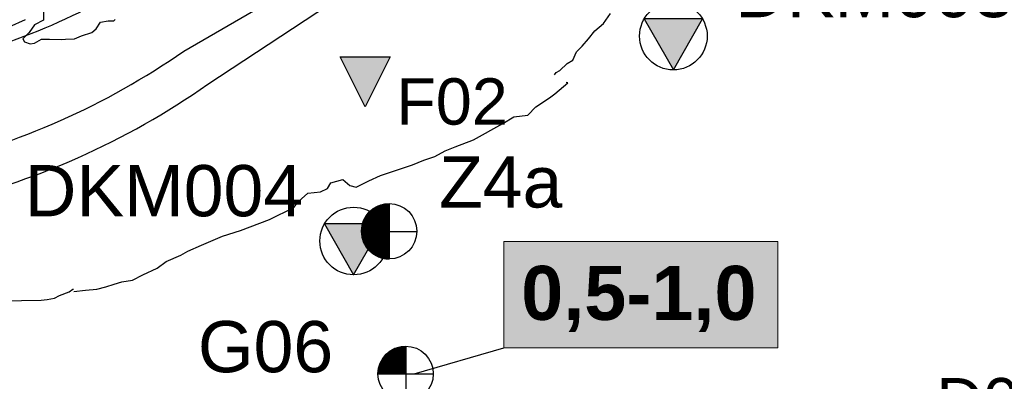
# Model space of a CAD drawing. Extents: x 158343 to 162498, y 431347 to 434500.
# Tile 65 of 220: x 159367 to 159487, y 433668 to 433712. Entities that reach past the tile are written whole.
import ezdxf
from ezdxf.enums import TextEntityAlignment as Align

# ---------------------------------------------------------------- set-up
doc = ezdxf.new("R2010")
doc.units = 0
doc.header["$LTSCALE"] = 10
doc.header["$MEASUREMENT"] = 0
doc.layers.get('0').update_dxf_attribs({"color": 1, "linetype": 'CONTINUOUS'})
doc.layers.add('000_onzichtbaar', color=8, linetype='CONTINUOUS', plot=False)
for name, color, linetype in [('bestaand 009m', 8, 'CONTINUOUS'), ('bestaand 010m', 8, 'CONTINUOUS'), ('bestaand 011m', 8, 'CONTINUOUS'), ('bestaand 012m', 8, 'CONTINUOUS'), ('BORING-MWH-NEW', 7, 'CONTINUOUS'), ('KLASSE-AW', 81, 'CONTINUOUS'), ('KWALITEIT-DIEPTE', 7, 'CONTINUOUS'), ('nieuw006m', 8, 'CONTINUOUS'), ('nieuw007m', 8, 'CONTINUOUS'), ('nieuw008m', 8, 'CONTINUOUS'), ('SONDERING', 7, 'CONTINUOUS'), ('WB-STEEKMONSTER', 7, 'CONTINUOUS')]:
    doc.layers.add(name, color=color, linetype=linetype)
doc.styles.add('STANDAARD', font='arial.ttf')
doc.styles.get("Standard").update_dxf_attribs({"font": 'arial.ttf'})
doc.styles.add('STYLE3', font='arialbd.ttf')

# ---------------------------------------------------------------- blocks, each defined once
blk = doc.blocks.new('SONDERING')
at = {"layer": 'SONDERING', "transparency": 33554687}
h = blk.add_hatch(color=256, dxfattribs=at)
h.dxf.hatch_style = 1
h.paths.add_polyline_path([(0, -1.65), (1.418, 0.843), (-1.418, 0.843)])
at = {"layer": 'SONDERING'}
blk.add_lwpolyline([(0, -1.65), (1.418, 0.843), (-1.418, 0.843), (0, -1.65)], dxfattribs=at)
blk.add_circle((0, 0), 1.65, dxfattribs=at)
blk.add_attdef('BNO', (-2.722, 3.368), '', height=2.5, dxfattribs=at)
blk = doc.blocks.new('BO-1M')
at = {"layer": 'BORING-MWH-NEW'}
for p, q in [((-0.932, 0.962), (0.004, 0.962)), ((-0.929, -0.005), (-0.929, 0.966)), ((-0.919, 0.975), (0.004, 0.975)), ((-0.916, -0.005), (-0.916, 0.977)), ((-0.906, 0.987), (0.004, 0.987)), ((-0.904, -0.005), (-0.904, 0.989)), ((-0.893, 0.999), (0.004, 0.999)), ((-0.892, -0.005), (-0.892, 1)), ((-0.88, 1.011), (0.004, 1.011)), ((-0.88, -0.005), (-0.88, 1.011)), ((-0.868, -0.005), (-0.868, 1.022)), ((-0.866, 1.023), (0.004, 1.023)), ((-0.855, -0.005), (-0.855, 1.032)), ((-0.851, 1.036), (0.004, 1.036)), ((-0.843, -0.005), (-0.843, 1.042)), ((-0.836, 1.048), (0.004, 1.048)), ((-0.831, -0.005), (-0.831, 1.052)), ((-0.821, 1.06), (0.004, 1.06)), ((-0.819, -0.005), (-0.819, 1.062)), ((-0.807, -0.005), (-0.807, 1.071)), ((-0.805, 1.072), (0.004, 1.072)), ((-0.794, -0.005), (-0.794, 1.08)), ((-0.789, 1.084), (0.004, 1.084)), ((-0.782, -0.005), (-0.782, 1.089)), ((-0.772, 1.096), (0.004, 1.096)), ((-0.77, -0.005), (-0.77, 1.098)), ((-0.758, -0.005), (-0.758, 1.107)), ((-0.755, 1.109), (0.004, 1.109)), ((-0.746, -0.005), (-0.746, 1.115)), ((-0.737, 1.121), (0.004, 1.121)), ((-0.733, -0.005), (-0.733, 1.123)), ((-0.721, -0.005), (-0.721, 1.131)), ((-0.719, 1.133), (0.004, 1.133)), ((-0.709, -0.005), (-0.709, 1.139)), ((-0.699, 1.145), (0.004, 1.145)), ((-0.697, -0.005), (-0.697, 1.147)), ((-0.685, -0.005), (-0.685, 1.154)), ((-0.679, 1.157), (0.004, 1.157)), ((-0.672, -0.005), (-0.672, 1.162)), ((-0.66, -0.005), (-0.66, 1.169)), ((-0.659, 1.17), (0.004, 1.17)), ((-0.648, -0.005), (-0.648, 1.176)), ((-0.637, 1.182), (0.004, 1.182)), ((-0.636, -0.005), (-0.636, 1.182)), ((-0.624, -0.005), (-0.624, 1.189)), ((-0.614, 1.194), (0.004, 1.194)), ((-0.611, -0.005), (-0.611, 1.195)), ((-0.599, -0.005), (-0.599, 1.202)), ((-0.59, 1.206), (0.004, 1.206)), ((-0.587, -0.005), (-0.587, 1.208)), ((-0.575, -0.005), (-0.575, 1.214)), ((-0.565, 1.218), (0.004, 1.218)), ((-0.563, -0.005), (-0.563, 1.22)), ((-0.55, -0.005), (-0.55, 1.225)), ((-0.539, 1.231), (0.004, 1.231)), ((-0.538, -0.005), (-0.538, 1.231)), ((-0.526, -0.005), (-0.526, 1.236)), ((-0.514, -0.005), (-0.514, 1.241)), ((-0.511, 1.243), (0.004, 1.243)), ((-0.502, -0.005), (-0.502, 1.247)), ((-0.489, -0.005), (-0.489, 1.251)), ((-0.48, 1.255), (0.004, 1.255)), ((-0.477, -0.005), (-0.477, 1.256)), ((-0.465, -0.005), (-0.465, 1.261)), ((-0.453, -0.005), (-0.453, 1.266)), ((-0.448, 1.267), (0.004, 1.267)), ((-0.441, -0.005), (-0.441, 1.27)), ((-0.428, -0.005), (-0.428, 1.274)), ((-0.416, -0.005), (-0.416, 1.278)), ((-0.413, 1.279), (0.004, 1.279)), ((-0.404, -0.005), (-0.404, 1.282)), ((-0.392, -0.005), (-0.392, 1.286)), ((-0.38, -0.005), (-0.38, 1.29)), ((-0.374, 1.292), (0.004, 1.292)), ((-0.368, -0.005), (-0.368, 1.294)), ((-0.355, -0.005), (-0.355, 1.297)), ((-0.343, -0.005), (-0.343, 1.3)), ((-0.331, 1.304), (0.004, 1.304)), ((-0.331, -0.005), (-0.331, 1.304)), ((-0.319, -0.005), (-0.319, 1.307)), ((-0.307, -0.005), (-0.307, 1.31)), ((-0.294, -0.005), (-0.294, 1.313)), ((-0.282, -0.005), (-0.282, 1.316)), ((-0.28, 1.316), (0.004, 1.316)), ((-0.27, -0.005), (-0.27, 1.318)), ((-0.258, -0.005), (-0.258, 1.321)), ((-0.246, -0.005), (-0.246, 1.323)), ((-0.233, -0.005), (-0.233, 1.325)), ((-0.221, -0.005), (-0.221, 1.328)), ((-0.218, 1.328), (0.004, 1.328)), ((-0.209, -0.005), (-0.209, 1.33)), ((-0.197, -0.005), (-0.197, 1.332)), ((-0.185, -0.005), (-0.185, 1.333)), ((-0.172, -0.005), (-0.172, 1.335)), ((-0.16, -0.005), (-0.16, 1.337)), ((-0.148, -0.005), (-0.148, 1.338)), ((-0.136, -0.005), (-0.136, 1.34)), ((-0.129, 1.34), (0.004, 1.34)), ((-0.124, -0.005), (-0.124, 1.341)), ((-0.111, -0.005), (-0.111, 1.342)), ((-0.099, -0.005), (-0.099, 1.343)), ((-0.087, -0.005), (-0.087, 1.344)), ((-0.075, -0.005), (-0.075, 1.345)), ((-0.063, -0.005), (-0.063, 1.346)), ((-0.05, -0.005), (-0.05, 1.346)), ((-0.038, -0.005), (-0.038, 1.347)), ((-0.026, -0.005), (-0.026, 1.347)), ((-0.014, -0.005), (-0.014, 1.347)), ((-0.002, -0.005), (-0.002, 1.347)), ((0.004, 1.347), (0.004, -1.336)), ((0.004, 1.342), (0.004, -1.352)), ((-1.246, -0.005), (-1.246, 0.481)), ((-1.244, 0.487), (0.004, 0.487)), ((-1.239, 0.499), (0.004, 0.499)), ((-1.234, 0.511), (0.004, 0.511)), ((-1.233, -0.005), (-1.233, 0.512)), ((-1.229, 0.523), (0.004, 0.523)), ((-1.224, 0.535), (0.004, 0.535)), ((-1.221, -0.005), (-1.221, 0.541)), ((-1.218, 0.548), (0.004, 0.548)), ((-1.213, 0.56), (0.004, 0.56)), ((-1.209, -0.005), (-1.209, 0.569)), ((-1.207, 0.572), (0.004, 0.572)), ((-1.202, 0.584), (0.004, 0.584)), ((-1.197, -0.005), (-1.197, 0.594)), ((-1.196, 0.596), (0.004, 0.596)), ((-1.19, 0.609), (0.004, 0.609)), ((-1.185, -0.005), (-1.185, 0.619)), ((-1.183, 0.621), (0.004, 0.621)), ((-1.177, 0.633), (0.004, 0.633)), ((-1.172, -0.005), (-1.172, 0.642)), ((-1.171, 0.645), (0.004, 0.645)), ((-1.164, 0.657), (0.004, 0.657)), ((-1.16, -0.005), (-1.16, 0.664)), ((-1.157, 0.67), (0.004, 0.67)), ((-1.15, 0.682), (0.004, 0.682)), ((-1.148, -0.005), (-1.148, 0.685)), ((-1.143, 0.694), (0.004, 0.694)), ((-1.136, -0.005), (-1.136, 0.706)), ((-1.135, 0.706), (0.004, 0.706)), ((-1.128, 0.718), (0.004, 0.718)), ((-1.124, -0.005), (-1.124, 0.725)), ((-1.12, 0.731), (0.004, 0.731)), ((-1.112, 0.743), (0.004, 0.743)), ((-1.111, -0.005), (-1.111, 0.744)), ((-1.104, 0.755), (0.004, 0.755)), ((-1.099, -0.005), (-1.099, 0.762)), ((-1.096, 0.767), (0.004, 0.767)), ((-1.087, -0.005), (-1.087, 0.78)), ((-1.087, 0.779), (0.004, 0.779)), ((-1.079, 0.792), (0.004, 0.792)), ((-1.075, -0.005), (-1.075, 0.797)), ((-1.07, 0.804), (0.004, 0.804)), ((-1.063, -0.005), (-1.063, 0.813)), ((-1.061, 0.816), (0.004, 0.816)), ((-1.051, 0.828), (0.004, 0.828)), ((-1.05, -0.005), (-1.05, 0.829)), ((-1.042, 0.84), (0.004, 0.84)), ((-1.038, -0.005), (-1.038, 0.845)), ((-1.032, 0.853), (0.004, 0.853)), ((-1.026, -0.005), (-1.026, 0.86)), ((-1.022, 0.865), (0.004, 0.865)), ((-1.014, -0.005), (-1.014, 0.874)), ((-1.011, 0.877), (0.004, 0.877)), ((-1.002, -0.005), (-1.002, 0.888)), ((-1.001, 0.889), (0.004, 0.889)), ((-0.99, 0.901), (0.004, 0.901)), ((-0.989, -0.005), (-0.989, 0.902)), ((-0.979, 0.914), (0.004, 0.914)), ((-0.977, -0.005), (-0.977, 0.915)), ((-0.968, 0.926), (0.004, 0.926)), ((-0.965, -0.005), (-0.965, 0.929)), ((-0.956, 0.938), (0.004, 0.938)), ((-0.953, -0.005), (-0.953, 0.941)), ((-0.944, 0.95), (0.004, 0.95)), ((-0.941, -0.005), (-0.941, 0.954)), ((-1.333, 0.023), (0.004, 0.023)), ((-1.333, 0.011), (0.004, 0.011)), ((-1.332, 0.06), (0.004, 0.06)), ((-1.332, 0.048), (0.004, 0.048)), ((-1.332, 0.035), (0.004, 0.035)), ((-1.331, -0.005), (-1.331, 0.074)), ((-1.331, 0.072), (0.004, 0.072)), ((-1.33, 0.096), (0.004, 0.096)), ((-1.33, 0.084), (0.004, 0.084)), ((-1.329, 0.109), (0.004, 0.109)), ((-1.328, 0.121), (0.004, 0.121)), ((-1.327, 0.133), (0.004, 0.133)), ((-1.325, 0.145), (0.004, 0.145)), ((-1.324, 0.157), (0.004, 0.157)), ((-1.323, 0.17), (0.004, 0.17)), ((-1.321, 0.182), (0.004, 0.182)), ((-1.319, -0.005), (-1.319, 0.199)), ((-1.319, 0.194), (0.004, 0.194)), ((-1.318, 0.206), (0.004, 0.206)), ((-1.316, 0.218), (0.004, 0.218)), ((-1.314, 0.231), (0.004, 0.231)), ((-1.312, 0.243), (0.004, 0.243)), ((-1.309, 0.255), (0.004, 0.255)), ((-1.307, -0.005), (-1.307, 0.269)), ((-1.307, 0.267), (0.004, 0.267)), ((-1.305, 0.279), (0.004, 0.279)), ((-1.302, 0.292), (0.004, 0.292)), ((-1.299, 0.304), (0.004, 0.304)), ((-1.296, 0.316), (0.004, 0.316)), ((-1.294, -0.005), (-1.294, 0.324)), ((-1.293, 0.328), (0.004, 0.328)), ((-1.29, 0.34), (0.004, 0.34)), ((-1.287, 0.353), (0.004, 0.353)), ((-1.284, 0.365), (0.004, 0.365)), ((-1.282, -0.005), (-1.282, 0.371)), ((-1.28, 0.377), (0.004, 0.377)), ((-1.277, 0.389), (0.004, 0.389)), ((-1.273, 0.401), (0.004, 0.401)), ((-1.27, -0.005), (-1.27, 0.411)), ((-1.269, 0.414), (0.004, 0.414)), ((-1.265, 0.426), (0.004, 0.426)), ((-1.261, 0.438), (0.004, 0.438)), ((-1.258, -0.005), (-1.258, 0.448)), ((-1.257, 0.45), (0.004, 0.45)), ((-1.253, 0.462), (0.004, 0.462)), ((-1.248, 0.475), (0.004, 0.475)), ((-1.334, -0.005), (1.341, -0.005)), ((-1.333, -0.001), (0.004, -0.001)), ((0.004, -0.001), (0.004, -1.328))]:
    blk.add_line(p, q, dxfattribs=at)
blk.add_circle((0, 0), 1.35, dxfattribs=at)
at = {"layer": 'BORING-MWH-NEW', "style": 'STANDAARD'}
blk.add_attdef('BNO', (-3.36, 2.898), '', height=2.5, dxfattribs=at)
blk = doc.blocks.new('STEEK')
at = {"layer": 'WB-STEEKMONSTER'}
blk.add_lwpolyline([(-2.7, 5.4), (2.7, 5.4), (0, 0)], close=True, dxfattribs=at)
blk.add_solid([(0, 0), (2.7, 5.4), (-2.7, 5.4)], dxfattribs=at)
at = {"layer": 'WB-STEEKMONSTER', "style": 'STANDAARD'}
blk.add_attdef('BNO', (-3.22, 8.87), '', height=5, dxfattribs=at)
blk = doc.blocks.new('*X37')
at = {"color": 0}
for p, q in [((-69.56, 39.7), (-64.08, 39.7)), ((-69.56, 39.65), (-64.08, 39.65)), ((-69.55, 39.48), (-69.55, 39.71)), ((-69.55, 39.6), (-64.08, 39.6)), ((-69.55, 39.55), (-64.08, 39.55)), ((-69.55, 39.5), (-64.08, 39.5)), ((-69.55, 39.45), (-64.08, 39.45)), ((-69.55, 39.4), (-64.08, 39.4)), ((-69.54, 39.35), (-64.08, 39.35)), ((-69.54, 39.3), (-64.08, 39.3)), ((-69.53, 39.25), (-64.08, 39.25)), ((-69.53, 39.2), (-64.08, 39.2)), ((-69.52, 39.15), (-64.08, 39.15)), ((-69.5, 38.97), (-69.5, 39.71)), ((-69.45, 38.68), (-69.45, 39.71)), ((-69.4, 38.45), (-69.4, 39.71)), ((-69.35, 38.26), (-69.35, 39.71)), ((-69.3, 38.09), (-69.3, 39.71)), ((-69.25, 37.94), (-69.25, 39.71)), ((-69.2, 37.81), (-69.2, 39.71)), ((-69.15, 37.68), (-69.15, 39.71)), ((-69.1, 37.56), (-69.1, 39.71)), ((-69.05, 37.45), (-69.05, 39.71)), ((-69, 37.34), (-69, 39.71)), ((-68.95, 37.24), (-68.95, 39.71)), ((-68.9, 37.15), (-68.9, 39.71)), ((-68.85, 37.06), (-68.85, 39.71)), ((-68.8, 36.97), (-68.8, 39.71)), ((-68.75, 36.89), (-68.75, 39.71)), ((-68.7, 36.81), (-68.7, 39.71)), ((-68.65, 36.73), (-68.65, 39.71)), ((-68.6, 36.66), (-68.6, 39.71)), ((-68.55, 36.58), (-68.55, 39.71)), ((-68.5, 36.51), (-68.5, 39.71)), ((-68.45, 36.45), (-68.45, 39.71)), ((-68.4, 36.38), (-68.4, 39.71)), ((-68.35, 36.32), (-68.35, 39.71)), ((-68.3, 36.26), (-68.3, 39.71)), ((-68.25, 36.2), (-68.25, 39.71)), ((-68.2, 36.14), (-68.2, 39.71)), ((-68.15, 36.08), (-68.15, 39.71)), ((-68.1, 36.03), (-68.1, 39.71)), ((-68.05, 35.97), (-68.05, 39.71)), ((-68, 35.92), (-68, 39.71)), ((-67.95, 35.87), (-67.95, 39.71)), ((-67.9, 35.82), (-67.9, 39.71)), ((-67.85, 35.77), (-67.85, 39.71)), ((-67.8, 35.73), (-67.8, 39.71)), ((-67.75, 35.68), (-67.75, 39.71)), ((-67.7, 35.64), (-67.7, 39.71)), ((-67.65, 35.59), (-67.65, 39.71)), ((-67.6, 35.55), (-67.6, 39.71)), ((-67.55, 35.51), (-67.55, 39.71)), ((-67.5, 35.47), (-67.5, 39.71)), ((-67.45, 35.43), (-67.45, 39.71)), ((-67.4, 35.39), (-67.4, 39.71)), ((-67.35, 35.35), (-67.35, 39.71)), ((-67.3, 35.31), (-67.3, 39.71)), ((-67.25, 35.28), (-67.25, 39.71)), ((-67.2, 35.24), (-67.2, 39.71)), ((-67.15, 35.21), (-67.15, 39.71)), ((-67.1, 35.18), (-67.1, 39.71)), ((-67.05, 35.14), (-67.05, 39.71)), ((-67, 35.11), (-67, 39.71)), ((-66.95, 35.08), (-66.95, 39.71)), ((-66.9, 35.05), (-66.9, 39.71)), ((-66.85, 35.02), (-66.85, 39.71)), ((-66.8, 34.99), (-66.8, 39.71)), ((-66.75, 34.96), (-66.75, 39.71)), ((-66.7, 34.93), (-66.7, 39.71)), ((-66.65, 34.91), (-66.65, 39.71)), ((-66.6, 34.88), (-66.6, 39.71)), ((-66.55, 34.85), (-66.55, 39.71)), ((-66.5, 34.83), (-66.5, 39.71)), ((-66.45, 34.8), (-66.45, 39.71)), ((-66.4, 34.78), (-66.4, 39.71)), ((-66.35, 34.76), (-66.35, 39.71)), ((-66.3, 34.73), (-66.3, 39.71)), ((-66.25, 34.71), (-66.25, 39.71)), ((-66.2, 34.69), (-66.2, 39.71)), ((-66.15, 34.67), (-66.15, 39.71)), ((-66.1, 34.65), (-66.1, 39.71)), ((-66.05, 34.63), (-66.05, 39.71)), ((-66, 34.61), (-66, 39.71)), ((-65.95, 34.59), (-65.95, 39.71)), ((-65.9, 34.57), (-65.9, 39.71)), ((-65.85, 34.56), (-65.85, 39.71)), ((-65.8, 34.54), (-65.8, 39.71)), ((-65.75, 34.52), (-65.75, 39.71)), ((-65.7, 34.51), (-65.7, 39.71)), ((-65.65, 34.49), (-65.65, 39.71)), ((-65.6, 34.48), (-65.6, 39.71)), ((-65.55, 34.46), (-65.55, 39.71)), ((-65.5, 34.45), (-65.5, 39.71)), ((-65.45, 34.44), (-65.45, 39.71)), ((-65.4, 34.42), (-65.4, 39.71)), ((-65.35, 34.41), (-65.35, 39.71)), ((-65.3, 34.4), (-65.3, 39.71)), ((-65.25, 34.39), (-65.25, 39.71)), ((-65.2, 34.38), (-65.2, 39.71)), ((-65.15, 34.37), (-65.15, 39.71)), ((-65.1, 34.36), (-65.1, 39.71)), ((-65.05, 34.35), (-65.05, 39.71)), ((-65, 34.34), (-65, 39.71)), ((-64.95, 34.33), (-64.95, 39.71)), ((-64.9, 34.32), (-64.9, 39.71)), ((-64.85, 34.31), (-64.85, 39.71)), ((-64.8, 34.31), (-64.8, 39.71)), ((-64.75, 34.3), (-64.75, 39.71)), ((-64.7, 34.29), (-64.7, 39.71)), ((-64.65, 34.29), (-64.65, 39.71)), ((-64.6, 34.28), (-64.6, 39.71)), ((-64.55, 34.28), (-64.55, 39.71)), ((-64.5, 34.27), (-64.5, 39.71)), ((-64.45, 34.27), (-64.45, 39.71)), ((-64.4, 34.27), (-64.4, 39.71)), ((-64.35, 34.26), (-64.35, 39.71)), ((-64.3, 34.26), (-64.3, 39.71)), ((-64.25, 34.26), (-64.25, 39.71)), ((-64.2, 34.26), (-64.2, 39.71)), ((-64.15, 34.26), (-64.15, 39.71)), ((-64.1, 34.26), (-64.1, 39.71)), ((-69.52, 39.1), (-64.08, 39.1)), ((-69.51, 39.05), (-64.08, 39.05)), ((-69.5, 39), (-64.08, 39)), ((-69.5, 38.95), (-64.08, 38.95)), ((-69.49, 38.9), (-64.08, 38.9)), ((-69.48, 38.85), (-64.08, 38.85)), ((-69.47, 38.8), (-64.08, 38.8)), ((-69.46, 38.75), (-64.08, 38.75)), ((-69.45, 38.7), (-64.08, 38.7)), ((-69.44, 38.65), (-64.08, 38.65)), ((-69.43, 38.6), (-64.08, 38.6)), ((-69.42, 38.55), (-64.08, 38.55)), ((-69.41, 38.5), (-64.08, 38.5)), ((-69.4, 38.45), (-64.08, 38.45)), ((-69.39, 38.4), (-64.08, 38.4)), ((-69.37, 38.35), (-64.08, 38.35)), ((-69.36, 38.3), (-64.08, 38.3)), ((-69.35, 38.25), (-64.08, 38.25)), ((-69.33, 38.2), (-64.08, 38.2)), ((-69.32, 38.15), (-64.08, 38.15)), ((-69.3, 38.1), (-64.08, 38.1)), ((-69.29, 38.05), (-64.08, 38.05)), ((-69.27, 38), (-64.08, 38)), ((-69.25, 37.95), (-64.08, 37.95)), ((-69.23, 37.9), (-64.08, 37.9)), ((-69.22, 37.85), (-64.08, 37.85)), ((-69.2, 37.8), (-64.08, 37.8)), ((-69.18, 37.75), (-64.08, 37.75)), ((-69.16, 37.7), (-64.08, 37.7)), ((-69.14, 37.65), (-64.08, 37.65)), ((-69.12, 37.6), (-64.08, 37.6)), ((-69.1, 37.55), (-64.08, 37.55)), ((-69.07, 37.5), (-64.08, 37.5)), ((-69.05, 37.45), (-64.08, 37.45)), ((-69.03, 37.4), (-64.08, 37.4)), ((-69, 37.35), (-64.08, 37.35)), ((-68.98, 37.3), (-64.08, 37.3)), ((-68.95, 37.25), (-64.08, 37.25)), ((-68.93, 37.2), (-64.08, 37.2)), ((-68.9, 37.15), (-64.08, 37.15)), ((-68.87, 37.1), (-64.08, 37.1)), ((-68.85, 37.05), (-64.08, 37.05)), ((-68.82, 37), (-64.08, 37)), ((-68.79, 36.95), (-64.08, 36.95)), ((-68.76, 36.9), (-64.08, 36.9)), ((-68.73, 36.85), (-64.08, 36.85)), ((-68.69, 36.8), (-64.08, 36.8)), ((-68.66, 36.75), (-64.08, 36.75)), ((-68.63, 36.7), (-64.08, 36.7)), ((-68.6, 36.65), (-64.08, 36.65)), ((-68.56, 36.6), (-64.08, 36.6)), ((-68.53, 36.55), (-64.08, 36.55)), ((-68.49, 36.5), (-64.08, 36.5)), ((-68.45, 36.45), (-64.08, 36.45)), ((-68.41, 36.4), (-64.08, 36.4)), ((-68.38, 36.35), (-64.08, 36.35)), ((-68.34, 36.3), (-64.08, 36.3)), ((-68.29, 36.25), (-64.08, 36.25)), ((-68.25, 36.2), (-64.08, 36.2)), ((-68.21, 36.15), (-64.08, 36.15)), ((-68.17, 36.1), (-64.08, 36.1)), ((-68.12, 36.05), (-64.08, 36.05)), ((-68.07, 36), (-64.08, 36)), ((-68.03, 35.95), (-64.08, 35.95)), ((-67.98, 35.9), (-64.08, 35.9)), ((-67.93, 35.85), (-64.08, 35.85)), ((-67.88, 35.8), (-64.08, 35.8)), ((-67.82, 35.75), (-64.08, 35.75)), ((-67.77, 35.7), (-64.08, 35.7)), ((-67.72, 35.65), (-64.08, 35.65)), ((-67.66, 35.6), (-64.08, 35.6)), ((-67.6, 35.55), (-64.08, 35.55)), ((-67.54, 35.5), (-64.08, 35.5)), ((-67.48, 35.45), (-64.08, 35.45)), ((-67.41, 35.4), (-64.08, 35.4)), ((-67.35, 35.35), (-64.08, 35.35)), ((-67.28, 35.3), (-64.08, 35.3)), ((-67.21, 35.25), (-64.08, 35.25)), ((-67.14, 35.2), (-64.08, 35.2)), ((-67.06, 35.15), (-64.08, 35.15)), ((-66.98, 35.1), (-64.08, 35.1)), ((-66.9, 35.05), (-64.08, 35.05)), ((-66.82, 35), (-64.08, 35)), ((-66.73, 34.95), (-64.08, 34.95)), ((-66.64, 34.9), (-64.08, 34.9)), ((-66.54, 34.85), (-64.08, 34.85)), ((-66.44, 34.8), (-64.08, 34.8)), ((-66.33, 34.75), (-64.08, 34.75)), ((-66.22, 34.7), (-64.08, 34.7)), ((-66.1, 34.65), (-64.08, 34.65)), ((-65.97, 34.6), (-64.08, 34.6)), ((-65.83, 34.55), (-64.08, 34.55)), ((-65.67, 34.5), (-64.08, 34.5)), ((-65.5, 34.45), (-64.08, 34.45)), ((-65.3, 34.4), (-64.08, 34.4)), ((-65.07, 34.35), (-64.08, 34.35)), ((-64.75, 34.3), (-64.08, 34.3))]:
    blk.add_line(p, q, dxfattribs=at)
blk = doc.blocks.new('*X36')
at = {"color": 0}
for p, q in [((-65.35, 78.78), (-65.35, 84.17)), ((-65.3, 78.78), (-65.3, 84.19)), ((-65.25, 78.78), (-65.25, 84.2)), ((-65.24, 84.2), (-64.08, 84.2)), ((-65.2, 78.78), (-65.2, 84.21)), ((-65.15, 78.78), (-65.15, 84.22)), ((-65.1, 78.78), (-65.1, 84.23)), ((-65.05, 78.78), (-65.05, 84.24)), ((-65, 78.78), (-65, 84.25)), ((-64.99, 84.25), (-64.08, 84.25)), ((-64.95, 78.78), (-64.95, 84.26)), ((-64.9, 78.78), (-64.9, 84.26)), ((-64.85, 78.78), (-64.85, 84.27)), ((-64.8, 78.78), (-64.8, 84.28)), ((-64.75, 78.78), (-64.75, 84.29)), ((-64.7, 78.78), (-64.7, 84.29)), ((-64.65, 78.78), (-64.65, 84.3)), ((-64.62, 84.3), (-64.08, 84.3)), ((-64.6, 78.78), (-64.6, 84.3)), ((-64.55, 78.78), (-64.55, 84.31)), ((-64.5, 78.78), (-64.5, 84.31)), ((-64.45, 78.78), (-64.45, 84.31)), ((-64.4, 78.78), (-64.4, 84.32)), ((-64.35, 78.78), (-64.35, 84.32)), ((-64.3, 78.78), (-64.3, 84.32)), ((-64.25, 78.78), (-64.25, 84.33)), ((-64.2, 78.78), (-64.2, 84.33)), ((-64.15, 78.78), (-64.15, 84.33)), ((-64.1, 78.78), (-64.1, 84.33)), ((-68.36, 82.25), (-64.08, 82.25)), ((-68.35, 78.78), (-68.35, 82.27)), ((-68.32, 82.3), (-64.08, 82.3)), ((-68.3, 78.78), (-68.3, 82.33)), ((-68.28, 82.35), (-64.08, 82.35)), ((-68.25, 78.78), (-68.25, 82.39)), ((-68.24, 82.4), (-64.08, 82.4)), ((-68.2, 82.45), (-64.08, 82.45)), ((-68.2, 78.78), (-68.2, 82.45)), ((-68.15, 82.5), (-64.08, 82.5)), ((-68.15, 78.78), (-68.15, 82.5)), ((-68.11, 82.55), (-64.08, 82.55)), ((-68.1, 78.78), (-68.1, 82.56)), ((-68.06, 82.6), (-64.08, 82.6)), ((-68.05, 78.78), (-68.05, 82.61)), ((-68.01, 82.65), (-64.08, 82.65)), ((-68, 78.78), (-68, 82.66)), ((-67.96, 82.7), (-64.08, 82.7)), ((-67.95, 78.78), (-67.95, 82.71)), ((-67.91, 82.75), (-64.08, 82.75)), ((-67.9, 78.78), (-67.9, 82.76)), ((-67.86, 82.8), (-64.08, 82.8)), ((-67.85, 78.78), (-67.85, 82.81)), ((-67.81, 82.85), (-64.08, 82.85)), ((-67.8, 78.78), (-67.8, 82.86)), ((-67.76, 82.9), (-64.08, 82.9)), ((-67.75, 78.78), (-67.75, 82.9)), ((-67.7, 82.95), (-64.08, 82.95)), ((-67.7, 78.78), (-67.7, 82.95)), ((-67.65, 78.78), (-67.65, 82.99)), ((-67.64, 83), (-64.08, 83)), ((-67.6, 78.78), (-67.6, 83.04)), ((-67.58, 83.05), (-64.08, 83.05)), ((-67.55, 78.78), (-67.55, 83.08)), ((-67.52, 83.1), (-64.08, 83.1)), ((-67.5, 78.78), (-67.5, 83.12)), ((-67.46, 83.15), (-64.08, 83.15)), ((-67.45, 78.78), (-67.45, 83.16)), ((-67.4, 83.2), (-64.08, 83.2)), ((-67.4, 78.78), (-67.4, 83.2)), ((-67.35, 78.78), (-67.35, 83.23)), ((-67.33, 83.25), (-64.08, 83.25)), ((-67.3, 78.78), (-67.3, 83.27)), ((-67.26, 83.3), (-64.08, 83.3)), ((-67.25, 78.78), (-67.25, 83.31)), ((-67.2, 78.78), (-67.2, 83.34)), ((-67.19, 83.35), (-64.08, 83.35)), ((-67.15, 78.78), (-67.15, 83.38)), ((-67.12, 83.4), (-64.08, 83.4)), ((-67.1, 78.78), (-67.1, 83.41)), ((-67.05, 78.78), (-67.05, 83.44)), ((-67.04, 83.45), (-64.08, 83.45)), ((-67, 78.78), (-67, 83.48)), ((-66.96, 83.5), (-64.08, 83.5)), ((-66.95, 78.78), (-66.95, 83.51)), ((-66.9, 78.78), (-66.9, 83.54)), ((-66.88, 83.55), (-64.08, 83.55)), ((-66.85, 78.78), (-66.85, 83.57)), ((-66.8, 78.78), (-66.8, 83.6)), ((-66.79, 83.6), (-64.08, 83.6)), ((-66.75, 78.78), (-66.75, 83.62)), ((-66.7, 83.65), (-64.08, 83.65)), ((-66.7, 78.78), (-66.7, 83.65)), ((-66.65, 78.78), (-66.65, 83.68)), ((-66.61, 83.7), (-64.08, 83.7)), ((-66.6, 78.78), (-66.6, 83.71)), ((-66.55, 78.78), (-66.55, 83.73)), ((-66.51, 83.75), (-64.08, 83.75)), ((-66.5, 78.78), (-66.5, 83.76)), ((-66.45, 78.78), (-66.45, 83.78)), ((-66.41, 83.8), (-64.08, 83.8)), ((-66.4, 78.78), (-66.4, 83.8)), ((-66.35, 78.78), (-66.35, 83.83)), ((-66.3, 83.85), (-64.08, 83.85)), ((-66.3, 78.78), (-66.3, 83.85)), ((-66.25, 78.78), (-66.25, 83.87)), ((-66.2, 78.78), (-66.2, 83.89)), ((-66.19, 83.9), (-64.08, 83.9)), ((-66.15, 78.78), (-66.15, 83.92)), ((-66.1, 78.78), (-66.1, 83.94)), ((-66.06, 83.95), (-64.08, 83.95)), ((-66.05, 78.78), (-66.05, 83.96)), ((-66, 78.78), (-66, 83.97)), ((-65.95, 78.78), (-65.95, 83.99)), ((-65.93, 84), (-64.08, 84)), ((-65.9, 78.78), (-65.9, 84.01)), ((-65.85, 78.78), (-65.85, 84.03)), ((-65.8, 78.78), (-65.8, 84.05)), ((-65.79, 84.05), (-64.08, 84.05)), ((-65.75, 78.78), (-65.75, 84.06)), ((-65.7, 78.78), (-65.7, 84.08)), ((-65.65, 78.78), (-65.65, 84.09)), ((-65.63, 84.1), (-64.08, 84.1)), ((-65.6, 78.78), (-65.6, 84.11)), ((-65.55, 78.78), (-65.55, 84.12)), ((-65.5, 78.78), (-65.5, 84.14)), ((-65.45, 84.15), (-64.08, 84.15)), ((-65.45, 78.78), (-65.45, 84.15)), ((-65.4, 78.78), (-65.4, 84.16)), ((-69.37, 80.25), (-64.08, 80.25)), ((-69.36, 80.3), (-64.08, 80.3)), ((-69.35, 78.78), (-69.35, 80.32)), ((-69.34, 80.35), (-64.08, 80.35)), ((-69.33, 80.4), (-64.08, 80.4)), ((-69.31, 80.45), (-64.08, 80.45)), ((-69.3, 80.5), (-64.08, 80.5)), ((-69.3, 78.78), (-69.3, 80.49)), ((-69.28, 80.55), (-64.08, 80.55)), ((-69.26, 80.6), (-64.08, 80.6)), ((-69.25, 80.65), (-64.08, 80.65)), ((-69.25, 78.78), (-69.25, 80.64)), ((-69.23, 80.7), (-64.08, 80.7)), ((-69.21, 80.75), (-64.08, 80.75)), ((-69.2, 78.78), (-69.2, 80.78)), ((-69.19, 80.8), (-64.08, 80.8)), ((-69.17, 80.85), (-64.08, 80.85)), ((-69.15, 78.78), (-69.15, 80.91)), ((-69.15, 80.9), (-64.08, 80.9)), ((-69.13, 80.95), (-64.08, 80.95)), ((-69.11, 81), (-64.08, 81)), ((-69.1, 78.78), (-69.1, 81.02)), ((-69.09, 81.05), (-64.08, 81.05)), ((-69.07, 81.1), (-64.08, 81.1)), ((-69.05, 78.78), (-69.05, 81.14)), ((-69.04, 81.15), (-64.08, 81.15)), ((-69.02, 81.2), (-64.08, 81.2)), ((-69, 81.25), (-64.08, 81.25)), ((-69, 78.78), (-69, 81.24)), ((-68.97, 81.3), (-64.08, 81.3)), ((-68.95, 81.35), (-64.08, 81.35)), ((-68.95, 78.78), (-68.95, 81.34)), ((-68.92, 81.4), (-64.08, 81.4)), ((-68.9, 78.78), (-68.9, 81.44)), ((-68.89, 81.45), (-64.08, 81.45)), ((-68.86, 81.5), (-64.08, 81.5)), ((-68.85, 78.78), (-68.85, 81.53)), ((-68.84, 81.55), (-64.08, 81.55)), ((-68.81, 81.6), (-64.08, 81.6)), ((-68.8, 78.78), (-68.8, 81.61)), ((-68.78, 81.65), (-64.08, 81.65)), ((-68.75, 81.7), (-64.08, 81.7)), ((-68.75, 78.78), (-68.75, 81.7)), ((-68.72, 81.75), (-64.08, 81.75)), ((-68.7, 78.78), (-68.7, 81.78)), ((-68.69, 81.8), (-64.08, 81.8)), ((-68.65, 81.85), (-64.08, 81.85)), ((-68.65, 78.78), (-68.65, 81.85)), ((-68.62, 81.9), (-64.08, 81.9)), ((-68.6, 78.78), (-68.6, 81.93)), ((-68.59, 81.95), (-64.08, 81.95)), ((-68.55, 82), (-64.08, 82)), ((-68.55, 78.78), (-68.55, 82)), ((-68.52, 82.05), (-64.08, 82.05)), ((-68.5, 78.78), (-68.5, 82.07)), ((-68.48, 82.1), (-64.08, 82.1)), ((-68.45, 78.78), (-68.45, 82.14)), ((-68.44, 82.15), (-64.08, 82.15)), ((-68.4, 82.2), (-64.08, 82.2)), ((-68.4, 78.78), (-68.4, 82.2)), ((-69.56, 78.95), (-64.08, 78.95)), ((-69.56, 78.9), (-64.08, 78.9)), ((-69.56, 78.85), (-64.08, 78.85)), ((-69.56, 78.8), (-64.08, 78.8)), ((-69.55, 79.15), (-64.08, 79.15)), ((-69.55, 78.78), (-69.55, 79.11)), ((-69.55, 79.1), (-64.08, 79.1)), ((-69.55, 79.05), (-64.08, 79.05)), ((-69.55, 79), (-64.08, 79)), ((-69.54, 79.3), (-64.08, 79.3)), ((-69.54, 79.25), (-64.08, 79.25)), ((-69.54, 79.2), (-64.08, 79.2)), ((-69.53, 79.4), (-64.08, 79.4)), ((-69.53, 79.35), (-64.08, 79.35)), ((-69.52, 79.5), (-64.08, 79.5)), ((-69.52, 79.45), (-64.08, 79.45)), ((-69.51, 79.55), (-64.08, 79.55)), ((-69.5, 79.65), (-64.08, 79.65)), ((-69.5, 78.78), (-69.5, 79.62)), ((-69.5, 79.6), (-64.08, 79.6)), ((-69.49, 79.7), (-64.08, 79.7)), ((-69.48, 79.75), (-64.08, 79.75)), ((-69.47, 79.8), (-64.08, 79.8)), ((-69.46, 79.85), (-64.08, 79.85)), ((-69.45, 78.78), (-69.45, 79.91)), ((-69.45, 79.9), (-64.08, 79.9)), ((-69.44, 79.95), (-64.08, 79.95)), ((-69.43, 80), (-64.08, 80)), ((-69.42, 80.05), (-64.08, 80.05)), ((-69.41, 80.1), (-64.08, 80.1)), ((-69.4, 80.15), (-64.08, 80.15)), ((-69.4, 78.78), (-69.4, 80.13)), ((-69.38, 80.2), (-64.08, 80.2))]:
    blk.add_line(p, q, dxfattribs=at)
blk = doc.blocks.new('BO-2M')
at = {"layer": 'BORING-MWH-NEW'}
for points in [[(-0.005, 1.344), (-0.005, -1.366)], [(-1.351, -0.011), (1.341, -0.011)]]:
    blk.add_lwpolyline(points, dxfattribs=at)
blk.add_circle((0, 0), 1.35, dxfattribs=at)
at = {"layer": 'BORING-MWH-NEW', "xscale": 0.2454484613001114, "yscale": 0.2454484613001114, "zscale": 0.2454484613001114}
for name, p in [('*X36', (15.723, -19.348)), ('*X37', (15.723, -9.758))]:
    blk.add_blockref(name, p, dxfattribs=at)
at = {"layer": 'BORING-MWH-NEW', "style": 'STANDAARD'}
blk.add_attdef('BNO', (-3.321, 3.157), '', height=2.5, dxfattribs=at)

msp = doc.modelspace()

# ---------------------------------------------------------------- hatches: boundary and pattern name
at = {"layer": 'KLASSE-AW'}
msp.add_hatch(color=256, dxfattribs=at).paths.add_polyline_path([(159426.32, 433684.96), (159459.73, 433684.96), (159459.73, 433671.96), (159426.32, 433671.96)])

# ---------------------------------------------------------------- linework, layer by layer
at = {"layer": '000_onzichtbaar', "flags": 128}
for points in [[(159370.15, 433713.06), (159370.18, 433711.95), (159369.07, 433711.38), (159368.41, 433710.45), (159367.66, 433709.67), (159367.84, 433709.28), (159368.56, 433709.04), (159369.07, 433709.13), (159369.91, 433709.61), (159370.9, 433709.64), (159372.34, 433709.58), (159372.85, 433709.61), (159373.93, 433709.67), (159374.8, 433710.03), (159376.06, 433710.42), (159376.6, 433710.9), (159377.14, 433711.71), (159378.04, 433711.86), (159378.76, 433711.86), (159378.91, 433712.04)], [(159432.5, 433705.27), (159432.71, 433705.57), (159433.16, 433705.81), (159434.06, 433706.65), (159434.75, 433707.07), (159435.17, 433708.09), (159435.86, 433708.75), (159436.64, 433709.65), (159437.42, 433710.64), (159438.47, 433711.54), (159439.34, 433712.77)], [(159365.98, 433711.11), (159367.99, 433712.04)], [(159373.87, 433678.83), (159375.28, 433679.01), (159376.66, 433679.13), (159377.77, 433679.4), (159378.79, 433679.73), (159379.72, 433680.03), (159381.04, 433680.24), (159382.3, 433680.87), (159384.04, 433681.71), (159385.15, 433682.49), (159386.92, 433683.27), (159387.76, 433683.78), (159389.44, 433684.5), (159392.02, 433685.58), (159394.21, 433686.3), (159397.72, 433687.65), (159400.69, 433689.09), (159401.29, 433689.81), (159402.4, 433690.83), (159403.96, 433691.01), (159404.8, 433691.43), (159405.22, 433692.12), (159406.69, 433692.51), (159407.53, 433691.79), (159408.32, 433691.59), (159409.85, 433692.34), (159411.26, 433693), (159415.16, 433694.29), (159416.57, 433694.86), (159417.92, 433695.31), (159419.15, 433696), (159420.38, 433696.48), (159422.6, 433697.35), (159426.2, 433699.33), (159427.52, 433700.14), (159429.23, 433700.35), (159430.22, 433701.37), (159431.9, 433702.48), (159432.53, 433702.96), (159434.12, 433704.28), (159433.94, 433704.34)], [(159366.19, 433677.72), (159367.48, 433677.75), (159369.88, 433677.78), (159370.6, 433677.87), (159371.5, 433678.02), (159372.1, 433678.35), (159373.3, 433678.8), (159373.75, 433679.13), (159373.81, 433679.13)]]:
    msp.add_lwpolyline(points, dxfattribs=at)
at = {"layer": 'bestaand 009m'}
for points in [[(159488.78, 433838.13), (159473.48, 433834.81), (159450, 433828.31), (159442.92, 433826.52), (159437.67, 433823.49), (159435.07, 433821.99), (159429.89, 433816.81), (159428.47, 433814.35), (159423.72, 433807.01), (159420.54, 433800.48), (159417.29, 433796.08), (159414.72, 433791.63), (159411.85, 433788.02), (159409.5, 433784.66), (159404.85, 433781.98, -0.071052), (159240.49, 433708.21), (159183.27, 433693.7, 0.082445)], [(159183.27, 433693.7), (159240.49, 433708.21, 0.071052), (159404.85, 433781.98), (159409.5, 433784.66), (159411.85, 433788.02), (159414.72, 433791.63), (159417.29, 433796.08), (159420.54, 433800.48), (159423.72, 433807.01), (159428.47, 433814.35), (159429.89, 433816.81), (159435.07, 433821.99), (159437.67, 433823.49), (159442.92, 433826.52), (159450, 433828.31), (159473.48, 433834.81), (159488.78, 433838.13)]]:
    msp.add_lwpolyline(points, format="xyb", dxfattribs=at)
at = {"layer": 'bestaand 010m'}
for points in [[(159489.48, 433834.27), (159480.2, 433833.06), (159476.37, 433832.47), (159463.67, 433829.05), (159451.3, 433826.06), (159443.41, 433824.09), (159438.17, 433821.06), (159435.56, 433819.56), (159430.38, 433814.38), (159428.96, 433811.92), (159424.21, 433804.58), (159421.03, 433798.05), (159417.78, 433793.65), (159415.21, 433789.21), (159412.34, 433785.6), (159409.99, 433782.23), (159406.67, 433780.31, -0.067542), (159240.41, 433705.17), (159184.4, 433691.23, 0.072531)], [(159184.4, 433691.23), (159240.41, 433705.17, 0.067542), (159406.67, 433780.31), (159409.99, 433782.23), (159412.34, 433785.6), (159415.21, 433789.21), (159417.78, 433793.65), (159421.03, 433798.05), (159424.21, 433804.58), (159428.96, 433811.92), (159430.38, 433814.38), (159435.56, 433819.56), (159438.17, 433821.06), (159443.41, 433824.09), (159451.3, 433826.06), (159463.67, 433829.05), (159476.37, 433832.47), (159480.2, 433833.06), (159489.48, 433834.27)]]:
    msp.add_lwpolyline(points, format="xyb", dxfattribs=at)
at = {"layer": 'bestaand 011m'}
for points in [[(159185.54, 433688.83), (159241.56, 433702.44, 0.067536), (159407.81, 433777.57), (159422.19, 433789.17, -0.055187), (159443.4, 433799.05), (159464.75, 433805.66, 0.041657), (159483.1, 433813.95), (159490.07, 433817.87), (159494.46, 433821.56), (159499.56, 433826.67), (159504.6, 433832.75), (159510.32, 433839.31), (159515.85, 433846.29), (159521.06, 433850.95), (159525.59, 433855.98), (159536.21, 433866.05), (159542.19, 433890.34), (159543.15, 433918.39), (159539.04, 433936.46), (159539.86, 433967.53), (159543.95, 433985.72)], [(159185.54, 433688.83), (159241.56, 433702.44, 0.067536), (159407.81, 433777.57), (159422.19, 433789.17, -0.055187), (159443.4, 433799.05), (159464.75, 433805.66, 0.044497), (159484.29, 433814.62), (159490.07, 433817.87)]]:
    msp.add_lwpolyline(points, format="xyb", dxfattribs=at)
at = {"layer": 'bestaand 012m'}
for points in [[(159186.67, 433686.3), (159242.64, 433699.85, 0.067796), (159408.89, 433775.04), (159423.28, 433786.58, -0.055187), (159444.48, 433796.47), (159465.83, 433803.08, 0.041657), (159484.18, 433811.36), (159495.99, 433818.47)], [(159408.89, 433775.04), (159408.89, 433775.04, -0.067796), (159242.64, 433699.85), (159186.67, 433686.3, 0.05566), (159133.59, 433649.1), (159093.65, 433616.62), (159093.68, 433610.92), (159081.13, 433601.99), (159072.77, 433607.86), (159055.82, 433582.02), (159030.18, 433558.57), (158993.66, 433518.81), (158927.41, 433442.94)]]:
    msp.add_lwpolyline(points, format="xyb", dxfattribs=at)
at = {"layer": 'KLASSE-AW', "color": 7, "lineweight": 5}
msp.add_lwpolyline([(159426.32, 433684.96), (159459.73, 433684.96), (159459.73, 433671.96), (159426.32, 433671.96)], close=True, dxfattribs=at)
at = {"layer": 'KWALITEIT-DIEPTE'}
msp.add_lwpolyline([(159415.4, 433668.8), (159426.32, 433671.96)], dxfattribs=at)
at = {"layer": 'nieuw006m', "flags": 128}
for points in [[(159277.2, 433665.11), (159285.83, 433671.22), (159297.4, 433675.72), (159320.69, 433684.15), (159346.2, 433691.5), (159355.84, 433694.24, 0.096257), (159387.27, 433708.17), (159398.09, 433714.44), (159412.75, 433724.97), (159434.85, 433740.26), (159438.54, 433743.07), (159444.72, 433747.02), (159451.21, 433750.56), (159462.19, 433754.94), (159474.41, 433759.06), (159499.33, 433768.57, 0.062011)], [(159288.22, 433666.78), (159299.16, 433671.04), (159322.23, 433679.39), (159347.57, 433686.69), (159357.08, 433689.39, 0.096205), (159390.23, 433704.13), (159415.38, 433720.7), (159438.23, 433736.55), (159441.41, 433738.97), (159447.27, 433742.71), (159453.34, 433746.02), (159463.92, 433750.24), (159475.93, 433754.3), (159500.79, 433763.79, 0.062074)]]:
    msp.add_lwpolyline(points, format="xyb", dxfattribs=at)
at = {"layer": 'nieuw007m', "flags": 128}
msp.add_lwpolyline([(159263.38, 433668.57), (159269.38, 433674.46), (159279.67, 433681.74), (159292.3, 433687.76), (159316.31, 433695.5), (159352.83, 433706.01, 0.098877), (159380.11, 433715.99), (159390.22, 433723.72), (159406.11, 433735.16), (159426.64, 433748.28), (159431.68, 433753.12, -0.043896), (159447.99, 433762.28), (159459.33, 433766.77), (159470.26, 433770.75), (159496.86, 433780.51, 0.070329)], format="xyb", dxfattribs=at)
at = {"layer": 'nieuw008m', "flags": 128}
msp.add_lwpolyline([(159258.76, 433671.78), (159265.78, 433679.26), (159276.62, 433685.93), (159289.79, 433693.2), (159314.14, 433701.1), (159351.35, 433711.83, 0.096487), (159376.58, 433722.84), (159386.34, 433728.31), (159400.16, 433737.27), (159422.59, 433752.74), (159428.02, 433756.87, -0.047046), (159446.39, 433768.06), (159458.18, 433771.64), (159469.31, 433776.17), (159495.47, 433786.36, 0.070105)], format="xyb", dxfattribs=at)

# ---------------------------------------------------------------- block references
at = {"layer": 'BORING-MWH-NEW'}
ref = msp.add_blockref('BO-2M', (159412.33, 433686.2), dxfattribs=dict(at, xscale=2.5, yscale=2.5, zscale=2.5))
ref.add_attrib('BNO', 'Z4a', (159418.42, 433689.09), dxfattribs={"height": 6.25, "style": 'STANDAARD'})
ref = msp.add_blockref('BO-1M', (159414.34, 433668.81), dxfattribs=dict(at, xscale=2.5, yscale=2.5, zscale=2.5))
ref.add_attrib('BNO', 'G06', (159389, 433669), dxfattribs={"height": 6.25, "style": 'STANDAARD'})
at = {"layer": 'SONDERING'}
ref = msp.add_blockref('SONDERING', (159447, 433710), dxfattribs=dict(at, xscale=2.5, yscale=2.5, zscale=2.5))
ref.add_attrib('BNO', 'DKM003', (159454.52, 433712.3), dxfattribs={"height": 6.25})
ref = msp.add_blockref('SONDERING', (159408, 433685.01), dxfattribs=dict(at, xscale=2.5, yscale=2.5, zscale=2.5))
ref.add_attrib('BNO', 'DKM004', (159367.87, 433688.02), dxfattribs={"height": 6.25})
at = {"layer": 'WB-STEEKMONSTER'}
ref = msp.add_blockref('STEEK', (159409.39, 433701.36), dxfattribs=dict(at, xscale=1.13, yscale=1.13, zscale=1.13))
ref.add_attrib('BNO', 'F02', (159413.2, 433699.2), dxfattribs={"height": 5.65, "style": 'STANDAARD'})
ref = msp.add_blockref('STEEK', (159486.83, 433652.47), dxfattribs=dict(at, xscale=1.13, yscale=1.13, zscale=1.13))
ref.add_attrib('BNO', 'D08', (159479.09, 433662.65), dxfattribs={"height": 5.65, "style": 'STANDAARD'})

# ---------------------------------------------------------------- texts
at = {"layer": 'KWALITEIT-DIEPTE', "color": 7, "style": 'STYLE3'}
msp.add_text('0,5-1,0', height=6.6, dxfattribs=at).set_placement((159442.79, 433675.38), align=Align.CENTER)

doc.saveas('drawing.dxf')
